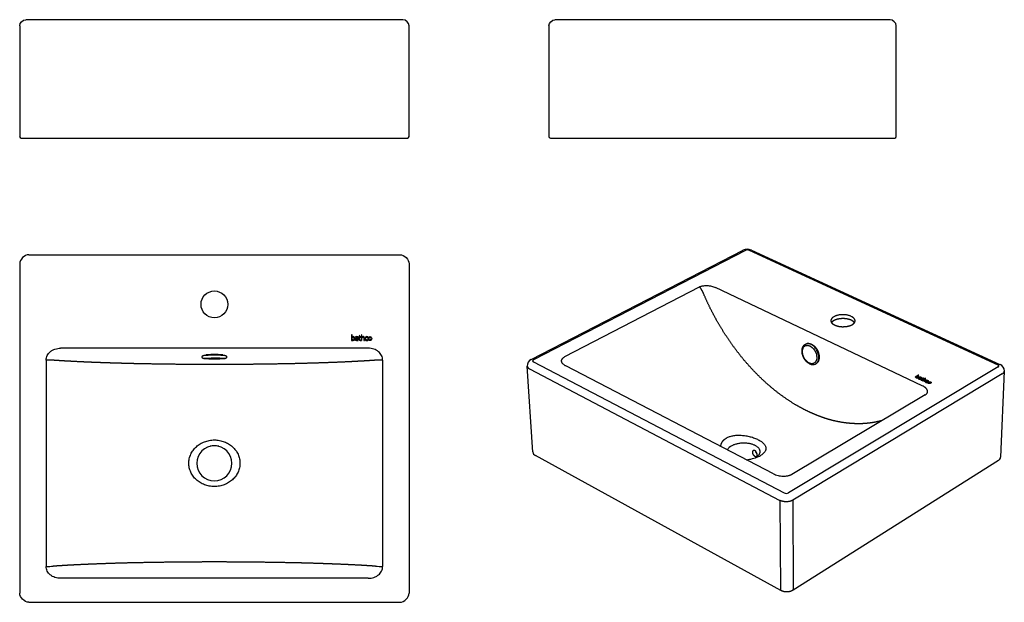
# Model space of a CAD drawing. Header units: millimetres. Extents: x 791 to 2081, y 129 to 891.
import ezdxf

# ---------------------------------------------------------------- set-up
doc = ezdxf.new("R2010")
doc.units = ezdxf.units.MM
doc.header["$MEASUREMENT"] = 0

msp = doc.modelspace()

# ---------------------------------------------------------------- linework, layer by layer
for p, q in [((1293.2, 891.2), (799.2, 891.2)), ((1931.2, 891.2), (1492.2, 891.2)), ((791.2, 883.2), (791.2, 738.2)), ((1301.2, 738.2), (1301.2, 883.2)), ((1484.2, 883.2), (1484.2, 738.2)), ((1939.2, 738.2), (1939.2, 883.2)), ((793.2, 736.2), (1299.2, 736.2)), ((1486.2, 736.2), (1937.2, 736.2)), ((803.2, 583.6), (1289.2, 583.6)), ((1461.2, 446.4), (1738.5, 589.4)), ((1741.6, 589.3), (1464.2, 446.1)), ((1746.5, 589.4), (2072.2, 439.5)), ((1749.5, 589.6), (2075, 439.9)), ((791.2, 571.6), (791.2, 140.6)), ((1301.2, 571.6), (1301.2, 140.6)), ((1680.9, 541.3), (1504.9, 449.7)), ((1973.2, 412.1), (1702.6, 540.7)), ((1225.7, 478.5), (1225.7, 471.2)), ((1226.5, 478.5), (1225.7, 478.5)), ((1226.5, 475.6), (1226.5, 478.5)), ((1236.7, 477.7), (1235.9, 477.4)), ((1235.9, 477.4), (1235.9, 476.3)), ((1236.7, 476.3), (1236.7, 477.7)), ((1238.7, 478.6), (1238.7, 471.2)), ((1239.4, 478.6), (1238.7, 478.6)), ((1239.4, 475.6), (1239.4, 478.6)), ((1225.7, 471.2), (1226.5, 471.2)), ((1226.5, 475.6), (1226.5, 475.6)), ((1226.5, 471.2), (1226.5, 471.8)), ((1231.2, 476), (1231.2, 475.2)), ((1233.7, 474.3), (1233.4, 474.3)), ((1233.6, 473.7), (1233.7, 473.7)), ((1233.7, 474.5), (1233.7, 474.3)), ((1233.7, 473.7), (1233.7, 473.4)), ((1233.7, 471.8), (1233.8, 471.8)), ((1233.8, 471.8), (1233.8, 471.2)), ((1233.8, 471.2), (1234.5, 471.2)), ((1234.5, 472.3), (1234.5, 474.4)), ((1234.5, 471.2), (1234.5, 472.3)), ((1235.9, 476.3), (1234.9, 476.3)), ((1234.9, 476.3), (1234.9, 475.7)), ((1234.9, 475.7), (1235.9, 475.7)), ((1235.9, 475.7), (1235.9, 472.6)), ((1237.8, 476.3), (1236.7, 476.3)), ((1236.7, 472.5), (1236.7, 475.7)), ((1236.7, 475.7), (1237.8, 475.7)), ((1237.8, 475.7), (1237.8, 476.3)), ((1237.9, 471.3), (1237.9, 472)), ((1238.7, 471.2), (1239.4, 471.2)), ((1239.4, 475.6), (1239.4, 475.6)), ((1239.4, 471.2), (1239.4, 473.9)), ((1241.9, 474.2), (1241.9, 471.2)), ((1241.9, 471.2), (1242.6, 471.2)), ((1242.6, 471.2), (1242.6, 474.2)), ((1247, 475.4), (1247.1, 476.2)), ((1247.1, 471.3), (1247, 472.1)), ((1820.4, 466.6), (1820.3, 466.5)), ((1247.7, 461.2), (844.7, 461.2)), ((825.9, 445.6), (825.9, 175.6)), ((1266.5, 445.6), (1266.5, 175.6)), ((1464, 443.4), (1792.3, 271.8)), ((1463.3, 325.3), (1456, 437.7)), ((1458.9, 434.2), (1786.8, 262)), ((1778.3, 296.9), (1506.3, 438)), ((2072.7, 436.8), (1797.9, 272)), ((2078.1, 427.8), (1803.7, 262.3)), ((1968.3, 425.9), (1963.8, 423.3)), ((1967.1, 424.6), (1968.9, 425.7)), ((1968.9, 425.7), (1968.3, 425.9)), ((2080.7, 431.2), (2075.9, 318.7)), ((1963.8, 423.3), (1964.4, 423)), ((1964.4, 423), (1964.8, 423.3)), ((1967.1, 424.6), (1967.1, 424.6)), ((1967.1, 424.6), (1967.1, 424.6)), ((1969.9, 420.8), (1969.5, 420.6)), ((1969.5, 420.6), (1970.1, 420.3)), ((1969.9, 420.8), (1969.9, 420.8)), ((1970.1, 420.3), (1970.7, 420.8)), ((1970.7, 423.2), (1970.2, 422.9)), ((1970.7, 420.8), (1972, 421.5)), ((1971, 421.5), (1970.9, 421.4)), ((1971, 421.5), (1971, 421.5)), ((1971.4, 421.8), (1971.2, 421.8)), ((1971.5, 421.8), (1971.4, 421.8)), ((1973.8, 421.5), (1971.9, 420.4)), ((1972.4, 420.1), (1974.3, 421.2)), ((1972.5, 419.2), (1972.9, 419.5)), ((1977.5, 421.6), (1973, 419)), ((1973, 419), (1973.6, 418.7)), ((1973.5, 422.1), (1973.1, 421.8)), ((1973.1, 421.8), (1973.8, 421.5)), ((1974.2, 421.7), (1973.5, 422.1)), ((1973.6, 418.7), (1975.2, 419.7)), ((1974.9, 422.1), (1974.2, 421.7)), ((1974.3, 421.2), (1975.1, 420.9)), ((1974.7, 421.5), (1975.6, 422)), ((1975.5, 421.1), (1974.7, 421.5)), ((1975.6, 422), (1974.9, 422.1)), ((1975.1, 420.9), (1975.5, 421.1)), ((1977.1, 419), (1975.3, 417.9)), ((1975.3, 417.9), (1975.8, 417.6)), ((1975.8, 417.6), (1977.7, 418.7)), ((1976.3, 420.3), (1978.1, 421.4)), ((1976.3, 420.3), (1976.3, 420.3)), ((1978.1, 421.4), (1977.5, 421.6)), ((1979.1, 416.2), (1979.5, 416.5)), ((1981.5, 417.7), (1982, 417.9)), ((1977.1, 400), (1802.4, 296.1)), ((1051.9, 332.9), (1051.9, 332.9)), ((1788.2, 144), (1466.6, 320.8)), ((2072.9, 314.2), (1804, 144.4)), ((1786.8, 262), (1787.8, 144.8)), ((1803.7, 262.3), (1804.3, 145.2)), ((1247.7, 160), (844.7, 160)), ((803.2, 128.6), (1289.2, 128.6))]:
    msp.add_line(p, q)
msp.add_circle((1046.2, 518.6), 17.5)
for centre, radius, start, end in [((793.4, 738.4), 2.25, 186.0796, 263.9645), ((1299, 738.4), 2.25, 276.0355, 353.9204), ((1486.4, 738.4), 2.25, 186.0796, 263.9645), ((1936.9, 738.4), 2.25, 276.0355, 353.9204), ((1744.2, 577.5), 13.2, 66.594, 115.7858), ((1744.2, 583.5), 6.33, 68.2219, 113.9384), ((1857.7, 497.1), 4.11, 180.5182, 181.9502), ((827.5, 305.7), 139.9, 86.842, 90.6799), ((1264.9, 305.7), 139.9, 89.3201, 93.158), ((1465, 438.2), 9.05, 114.6625, 182.4711), ((1829.9, 448.4), 8.69, 241.4101, 294.4034), ((2071.6, 431.5), 9.14, 358.8513, 67.6668), ((2076.1, 431.9), 4.6, 295.7138, 352.1611), ((1046.2, 310.6), 23, 0, 180), ((1046.2, 310.6), 23, 75.5606, 104.3718), ((1469, 326.1), 5.81, 187.2227, 245.2209), ((1729.4, 322.4), 12.6, 117.1682, 153.3592), ((1761.1, 327.8), 6.53, 189.2036, 229.4795), ((1046.2, 310.6), 23, 180, 360), ((1738.5, 365.2), 50.1, 274.9811, 293.4042), ((1741.3, 357.2), 41.6, 290.6583, 291.8356), ((1754.7, 320.7), 2.36, 321.6615, 6.9133), ((1745.1, 348.8), 32.4, 294.2288, 300.086), ((2070.2, 319.2), 5.72, 298.694, 354.5565), ((1795, 277.6), 6.4, 245.1113, 297.366), ((827.5, 315.5), 139.9, 269.3201, 273.158), ((1264.9, 315.5), 139.9, 266.842, 270.6799), ((1788.7, 144.8), 0.952, 174.4755, 234.8689), ((1803.4, 145.1), 0.983, 307.3213, 5.3061)]:
    msp.add_arc(centre, radius, start, end)
for points in [[(791.2, 883.2), (791.2, 887), (795.4, 891.2), (799.2, 891.2)], [(1301.2, 883.2), (1301.2, 887), (1297, 891.2), (1293.2, 891.2)], [(1484.2, 883.2), (1484.2, 887), (1488.4, 891.2), (1492.2, 891.2)], [(1939.2, 883.2), (1939.2, 887), (1934.9, 891.2), (1931.2, 891.2)], [(803.2, 583.6), (797.5, 583.6), (791.2, 577.3), (791.2, 571.6)], [(1289.2, 583.6), (1294.9, 583.6), (1301.2, 577.3), (1301.2, 571.6)], [(803.2, 128.6), (797.5, 128.6), (791.2, 135), (791.2, 140.6)], [(1289.2, 128.6), (1294.9, 128.6), (1301.2, 135), (1301.2, 140.6)]]:
    msp.add_open_spline(points, degree=3)
for points, knots in [([(1680.9, 541.3), (1681.3, 541.5), (1682, 541.8), (1683.1, 542.2), (1684.3, 542.5), (1686.1, 542.9), (1688.4, 543.2), (1691.4, 543.3), (1694.3, 543.1), (1697.2, 542.5), (1700, 541.8), (1701.8, 541.1), (1702.6, 540.7)], [0, 0, 0, 0, 1.113567, 2.293608, 3.531099, 4.960195, 7.776646, 10.639226, 13.757208, 16.614109, 19.576374, 22.318712, 22.318712, 22.318712, 22.318712]), ([(1227.9, 475.7), (1228.9, 475.7), (1229.2, 474.7), (1229.2, 473.7), (1229.2, 472.7), (1228.8, 471.8), (1227.8, 471.8), (1226.7, 471.8), (1226.4, 472.9), (1226.4, 473.9), (1226.4, 474.4), (1226.6, 475.7), (1227.9, 475.7)], [-106.791, -106.791, -106.791, -106.791, -105.791, -105.791, -105.791, -104.791, -104.791, -104.791, -103.791, -103.791, -103.791, -102.791, -102.791, -102.791, -102.791]), ([(1226.5, 471.8), (1226.8, 471.2), (1227.3, 471.1), (1227.9, 471.1), (1229.3, 471.1), (1230, 472.2), (1230, 473.7), (1230, 475.3), (1229.5, 476.4), (1227.9, 476.4), (1227, 476.4), (1226.6, 475.8), (1226.5, 475.6)], [-164.957281, -164.957281, -164.957281, -164.957281, -163.957281, -163.957281, -163.957281, -162.957281, -162.957281, -162.957281, -161.957281, -161.957281, -161.957281, -160.957281, -160.957281, -160.957281, -160.957281]), ([(1233.4, 474.3), (1232.7, 474.3), (1230.6, 474.3), (1230.6, 472.6), (1230.6, 472.2), (1230.7, 471.1), (1232.3, 471.1), (1232.9, 471.1), (1233.4, 471.3), (1233.7, 471.8)], [-3.584132, -3.584132, -3.584132, -3.584132, -2.584132, -2.584132, -2.584132, -1.584132, -1.584132, -1.584132, -0.584132, -0.584132, -0.584132, -0.584132]), ([(1234.5, 474.4), (1234.5, 475.8), (1234, 476.4), (1232.7, 476.4), (1232.2, 476.4), (1231.6, 476.2), (1231.2, 476)], [-25.591132, -25.591132, -25.591132, -25.591132, -24.591132, -24.591132, -24.591132, -23.591132, -23.591132, -23.591132, -23.591132]), ([(1231.2, 475.2), (1231.7, 475.5), (1232, 475.7), (1232.7, 475.7), (1233.5, 475.7), (1233.7, 475.2), (1233.7, 474.5)], [-12.228132, -12.228132, -12.228132, -12.228132, -11.228132, -11.228132, -11.228132, -10.228132, -10.228132, -10.228132, -10.228132]), ([(1233.7, 473.4), (1233.7, 472.9), (1233.6, 471.8), (1232.4, 471.8), (1231.9, 471.8), (1231.4, 472), (1231.4, 472.6), (1231.4, 473.6), (1232.6, 473.7), (1233.6, 473.7)], [3.275323, 3.275323, 3.275323, 3.275323, 4.275323, 4.275323, 4.275323, 5.275323, 5.275323, 5.275323, 6.275323, 6.275323, 6.275323, 6.275323]), ([(1235.9, 472.6), (1235.9, 471.8), (1236, 471.1), (1237.1, 471.1), (1237.4, 471.1), (1237.7, 471.2), (1237.9, 471.3)], [-86.245046, -86.245046, -86.245046, -86.245046, -85.245046, -85.245046, -85.245046, -84.245046, -84.245046, -84.245046, -84.245046]), ([(1237.9, 472), (1237.7, 471.9), (1237.5, 471.8), (1237.3, 471.8), (1236.8, 471.8), (1236.7, 472.1), (1236.7, 472.5)], [-74.169, -74.169, -74.169, -74.169, -73.169, -73.169, -73.169, -72.169, -72.169, -72.169, -72.169]), ([(1242.6, 474.2), (1242.6, 475.6), (1242.2, 476.4), (1240.9, 476.4), (1240.2, 476.4), (1239.8, 476.1), (1239.4, 475.6)], [-162.446, -162.446, -162.446, -162.446, -161.446, -161.446, -161.446, -160.446, -160.446, -160.446, -160.446]), ([(1239.4, 473.9), (1239.4, 474.6), (1239.7, 475.7), (1240.8, 475.7), (1241.7, 475.7), (1241.9, 475.1), (1241.9, 474.2)], [-262.975016, -262.975016, -262.975016, -262.975016, -261.975016, -261.975016, -261.975016, -260.975016, -260.975016, -260.975016, -260.975016]), ([(1247.1, 476.2), (1246.9, 476.2), (1246.5, 476.4), (1245.9, 476.4), (1244.2, 476.4), (1243.3, 475.3), (1243.3, 473.7), (1243.3, 472.3), (1244.2, 471.1), (1245.8, 471.1), (1246.3, 471.1), (1246.7, 471.2), (1247.1, 471.3)], [-29.981895, -29.981895, -29.981895, -29.981895, -28.981895, -28.981895, -28.981895, -27.981895, -27.981895, -27.981895, -26.981895, -26.981895, -26.981895, -25.981895, -25.981895, -25.981895, -25.981895]), ([(1247, 472.1), (1246.7, 471.9), (1246.3, 471.8), (1245.9, 471.8), (1244.7, 471.8), (1244.2, 472.8), (1244.2, 473.7), (1244.2, 474.8), (1244.7, 475.7), (1246, 475.7), (1246.3, 475.7), (1246.7, 475.5), (1247, 475.4)], [-15.203252, -15.203252, -15.203252, -15.203252, -14.203252, -14.203252, -14.203252, -13.203252, -13.203252, -13.203252, -12.203252, -12.203252, -12.203252, -11.203252, -11.203252, -11.203252, -11.203252]), ([(1249.9, 476.4), (1248.3, 476.4), (1247.5, 475.2), (1247.5, 473.7), (1247.5, 472.2), (1248.3, 471.1), (1249.8, 471.1), (1251.4, 471.1), (1252.2, 472.2), (1252.2, 473.7), (1252.2, 475.2), (1251.4, 476.4), (1249.9, 476.4)], [-5, -5, -5, -5, -4, -4, -4, -3, -3, -3, -2, -2, -2, -1, -1, -1, -1]), ([(1249.9, 471.8), (1248.8, 471.8), (1248.3, 472.6), (1248.3, 473.7), (1248.3, 474.9), (1248.9, 475.7), (1249.9, 475.7), (1250.9, 475.7), (1251.4, 474.8), (1251.4, 473.8), (1251.4, 472.7), (1250.9, 471.8), (1249.9, 471.8)], [-1, -1, -1, -1, 0, 0, 0, 1, 1, 1, 2, 2, 2, 3, 3, 3, 3]), ([(1825.3, 441.8), (1825.7, 441.6), (1826.4, 441.3), (1827.4, 441), (1828.4, 440.9), (1829.4, 440.9), (1830.4, 441.1), (1831.3, 441.4), (1832.1, 441.9), (1832.9, 442.5), (1833.5, 443.2), (1834.1, 444.1), (1834.5, 445.1), (1835, 446.6), (1835.2, 448.7), (1835, 451.4), (1834.3, 454.1), (1833.2, 456.8), (1831.8, 459.2), (1830.1, 461.3), (1828.4, 462.8), (1826.9, 463.8), (1825.9, 464.3), (1824.8, 464.7), (1823.7, 464.9), (1822.7, 465), (1821.6, 464.9), (1820.5, 464.6), (1819.3, 464), (1818.2, 463), (1817.4, 461.7), (1816.8, 460.2), (1816.4, 458.4), (1816.4, 456.5), (1816.5, 454.5), (1817, 452.5), (1817.9, 449.9), (1819.2, 447.5), (1820.8, 445.3), (1822.3, 443.8), (1823.8, 442.6), (1824.8, 442), (1825.3, 441.8)], [0, 0, 0, 0, 1.1644, 2.27208, 3.327597, 4.197677, 5.22869, 6.239085, 7.078812, 8.1009, 9.155527, 10.069583, 11.190406, 12.341764, 14.819593, 17.512197, 20.424361, 23.24862, 26.06884, 28.807923, 31.515686, 32.779515, 33.985079, 35.13161, 36.222005, 37.261931, 38.137607, 39.496404, 40.840946, 42.217101, 43.851126, 45.352323, 47.142829, 49.060395, 51.09101, 53.233249, 55.262711, 59.35247, 61.35393, 63.491968, 65.455646, 67.098253, 67.098253, 67.098253, 67.098253]), ([(1833.5, 440.5), (1833.8, 440.6), (1834.4, 441), (1835.4, 441.8), (1836.2, 442.9), (1836.8, 444.2), (1837.3, 445.6), (1837.7, 447.5), (1837.8, 449.9), (1837.4, 452.6), (1836.7, 455.3), (1835.6, 457.9), (1834.2, 460.3), (1832.5, 462.5), (1830.6, 464.4), (1828.6, 465.8), (1826.8, 466.7), (1825.3, 467.1), (1824.3, 467.3), (1823.3, 467.3), (1822.1, 467.2), (1821.1, 467), (1820.6, 466.7)], [0, 0, 0, 0, 1.001051, 1.976301, 4.013983, 5.083265, 6.156702, 8.442757, 10.909898, 13.532742, 16.35143, 19.288112, 21.929736, 24.802187, 27.485287, 29.944707, 32.222102, 33.499734, 34.517263, 35.458597, 36.372727, 38.294047, 38.294047, 38.294047, 38.294047]), ([(825.9, 445.6), (825.9, 446.7), (826.1, 448.8), (827.2, 451.8), (829, 454.5), (831.3, 456.8), (834.2, 458.7), (837.5, 460.1), (841, 461), (843.5, 461.2), (844.7, 461.2)], [0, 0, 0, 0, 3.055417, 6.280537, 9.505652, 12.730744, 16.295144, 19.690617, 23.424323, 27.158728, 27.158728, 27.158728, 27.158728]), ([(1057.2, 452.2), (1057.2, 452.2), (1057.2, 452.2), (1057.2, 452.3), (1057.1, 452.3), (1056.9, 452.4), (1056.6, 452.4), (1056.3, 452.4), (1055.9, 452.5), (1055.3, 452.5), (1054.1, 452.6), (1052.5, 452.7), (1049.8, 452.8), (1046.2, 452.8), (1042.6, 452.8), (1039.9, 452.7), (1038.2, 452.6), (1037, 452.5), (1036.3, 452.5), (1035.9, 452.4), (1035.6, 452.4), (1035.4, 452.3), (1035.3, 452.3), (1035.2, 452.3), (1035.2, 452.2), (1035.2, 452.2), (1035.2, 452.2)], [0, 0, 0, 0, 0.037731, 0.068622, 0.17311, 0.36539, 0.649563, 0.949637, 1.333581, 1.782039, 3.010454, 4.692446, 6.639373, 11.10307, 15.566751, 17.513707, 19.195711, 20.542089, 21.072773, 21.488697, 21.791258, 21.928627, 22.033018, 22.137513, 22.168404, 22.206132, 22.206132, 22.206132, 22.206132]), ([(1266.5, 445.6), (1266.5, 446.7), (1266.3, 448.8), (1265.2, 451.8), (1263.4, 454.5), (1261.1, 456.8), (1258.2, 458.7), (1255, 460.1), (1251.4, 461), (1248.9, 461.2), (1247.7, 461.2)], [0, 0, 0, 0, 3.055417, 6.280537, 9.505653, 12.730745, 16.295147, 19.690622, 23.424328, 27.158734, 27.158734, 27.158734, 27.158734]), ([(1046.2, 447), (1048, 447), (1050.5, 447), (1053.8, 447.1), (1056, 447.2), (1057.5, 447.3), (1058.6, 447.4), (1059.1, 447.4), (1059.6, 447.5), (1059.9, 447.6), (1060.1, 447.6), (1060.2, 447.7), (1060.1, 447.8), (1059.9, 447.9), (1059.6, 448), (1059.1, 448), (1058.6, 448.1), (1057.8, 448.1), (1057, 448.2), (1056.1, 448.2), (1055, 448.3), (1053.5, 448.4), (1050.5, 448.4), (1046.2, 448.5), (1041.9, 448.4), (1038.6, 448.3), (1036.4, 448.3), (1034.9, 448.2), (1033.9, 448.1), (1033.3, 448), (1032.8, 447.9), (1032.5, 447.9), (1032.3, 447.8), (1032.2, 447.7), (1032.3, 447.6), (1032.5, 447.6), (1032.8, 447.5), (1033.3, 447.4), (1033.9, 447.4), (1034.6, 447.3), (1035.4, 447.3), (1036.7, 447.2), (1038.6, 447.1), (1041.9, 447), (1044.5, 447), (1046.2, 447)], [0, 0, 0, 0, 5.234635, 7.723519, 9.903246, 11.684107, 12.403554, 12.998848, 13.444496, 13.769458, 13.974293, 14.073661, 14.173029, 14.377864, 14.702826, 15.148474, 15.743768, 16.463215, 17.299219, 18.244076, 19.289339, 20.423805, 22.912697, 28.147323, 33.381949, 35.870874, 38.05062, 39.831446, 40.55087, 41.146149, 41.591797, 41.916769, 42.121616, 42.22099, 42.320358, 42.525196, 42.850165, 43.295819, 43.891114, 44.610558, 45.446558, 46.391412, 48.571141, 51.060029, 56.294661, 56.294661, 56.294661, 56.294661]), ([(1506.3, 438), (1505.9, 438.2), (1505.1, 438.6), (1504.1, 439.4), (1503.2, 440.1), (1502.4, 440.8), (1501.8, 441.6), (1501.3, 442.3), (1501, 443.2), (1500.8, 444), (1500.8, 444.8), (1500.9, 445.6), (1501.2, 446.4), (1501.7, 447.2), (1502.3, 447.9), (1503.1, 448.6), (1503.9, 449.2), (1504.6, 449.6), (1504.9, 449.7)], [0, 0, 0, 0, 1.421392, 2.54529, 3.819035, 4.818609, 5.764338, 6.660317, 7.515067, 8.424572, 9.243157, 9.992833, 10.862991, 11.697795, 12.700303, 13.679342, 14.735585, 15.867737, 15.867737, 15.867737, 15.867737]), ([(1977.1, 400), (1977.4, 400.2), (1977.9, 400.6), (1978.7, 401.2), (1979.3, 401.9), (1979.8, 402.7), (1980.1, 403.5), (1980.2, 404.3), (1980.2, 405.1), (1980, 406), (1979.6, 406.8), (1979.1, 407.7), (1978.5, 408.5), (1977.7, 409.2), (1976.8, 410), (1975.3, 411), (1974.1, 411.7), (1973.2, 412.1)], [0, 0, 0, 0, 1.062224, 2.046967, 2.958582, 3.898724, 4.696049, 5.551939, 6.31675, 7.182722, 8.176723, 9.130771, 10.14084, 11.209821, 12.33717, 13.765326, 16.583169, 16.583169, 16.583169, 16.583169]), ([(1012.7, 310.6), (1012.7, 312.6), (1013.1, 316.6), (1015.1, 322.4), (1017.7, 326.8), (1020.3, 330), (1023.3, 333), (1027.5, 336.1), (1033.3, 338.9), (1039.6, 340.7), (1046.2, 341.3), (1052.8, 340.7), (1059.1, 338.9), (1064.9, 336.1), (1069.1, 333), (1072.1, 330), (1074.7, 326.8), (1077.4, 322.4), (1079.3, 316.6), (1079.7, 312.6), (1079.7, 310.6)], [0, 0, 0, 0, 5.914571, 12.071283, 18.103491, 21.307936, 24.464094, 30.676017, 37.108743, 43.551207, 50.268757, 56.986289, 63.428765, 69.861515, 76.073416, 79.229537, 82.434007, 88.466225, 94.622938, 100.537506, 100.537506, 100.537506, 100.537506]), ([(1716.9, 343.6), (1717.5, 344), (1718.8, 344.6), (1720.8, 345.5), (1723, 346.1), (1726.3, 346.9), (1730.7, 347.4), (1736.3, 347.3), (1742.1, 346.7), (1747.9, 345.5), (1752.6, 344), (1756.2, 342.6), (1758.5, 341.4), (1760.7, 340.2), (1762.6, 339), (1764.2, 337.8), (1765.5, 336.5), (1766.7, 335.1), (1767.6, 333.8), (1768.2, 332.4), (1768.5, 331), (1768.6, 329.6), (1768.3, 328.2), (1767.8, 326.9), (1767, 325.6), (1765.9, 324.3), (1764.6, 323), (1763, 321.8), (1761.9, 321.1), (1761.3, 320.7)], [0, 0, 0, 0, 2.124038, 4.342615, 6.651018, 9.03681, 14.323178, 19.804937, 25.839856, 31.837601, 37.766193, 40.561926, 43.221523, 45.730128, 47.901705, 49.929829, 51.812336, 53.555671, 55.170761, 56.669002, 58.086393, 59.481854, 60.874708, 62.26459, 63.802949, 65.38597, 67.262226, 69.312359, 71.326308, 71.326308, 71.326308, 71.326308]), ([(1752, 327.2), (1751.8, 327.1), (1751.5, 326.9), (1751.1, 326.4), (1750.9, 325.8), (1750.7, 325.2), (1750.7, 324.6), (1750.8, 323.9), (1751.1, 323.2), (1751.4, 322.5), (1751.9, 321.8), (1752.6, 321), (1753.3, 320.4), (1754, 319.8), (1754.7, 319.5), (1755.2, 319.3), (1755.5, 319.2), (1755.8, 319.1), (1756.1, 319.1), (1756.4, 319.2), (1756.5, 319.2), (1756.6, 319.3)], [0, 0, 0, 0, 0.581183, 1.182008, 1.781618, 2.401978, 3.035883, 3.722488, 4.448394, 5.210985, 6.138785, 7.113267, 8.105178, 9.069093, 9.935975, 10.327617, 10.667078, 10.973775, 11.250104, 11.498539, 11.747472, 11.747472, 11.747472, 11.747472]), ([(1079.7, 310.6), (1079.7, 308.6), (1079.3, 304.6), (1077.4, 298.9), (1074.7, 294.4), (1072.1, 291.2), (1069.1, 288.3), (1064.9, 285.1), (1059.1, 282.3), (1052.8, 280.5), (1046.2, 279.9), (1039.6, 280.5), (1033.3, 282.3), (1027.5, 285.1), (1023.3, 288.3), (1020.3, 291.2), (1017.7, 294.4), (1015.1, 298.9), (1013.1, 304.6), (1012.7, 308.6), (1012.7, 310.6)], [0, 0, 0, 0, 5.914571, 12.071283, 18.103491, 21.307936, 24.464094, 30.676017, 37.108743, 43.551207, 50.268757, 56.986289, 63.428765, 69.861515, 76.073416, 79.229537, 82.434007, 88.466225, 94.622938, 100.537506, 100.537506, 100.537506, 100.537506]), ([(1778.3, 296.9), (1779.2, 296.4), (1781.2, 295.6), (1784.3, 294.6), (1787.6, 294), (1790.9, 293.7), (1794.1, 293.8), (1796.7, 294.1), (1798.7, 294.6), (1800.1, 295), (1801.3, 295.5), (1802, 295.9), (1802.4, 296.1)], [0, 0, 0, 0, 3.131436, 6.484268, 9.695057, 13.17826, 16.360439, 19.480466, 21.061385, 22.430706, 23.738115, 24.975519, 24.975519, 24.975519, 24.975519]), ([(844.7, 160), (843.5, 160), (841, 160.2), (837.5, 161.1), (834.2, 162.5), (831.3, 164.4), (829, 166.7), (827.2, 169.5), (826.1, 172.5), (825.9, 174.6), (825.9, 175.6)], [0, 0, 0, 0, 3.73441, 7.468045, 10.863595, 14.427971, 17.653085, 20.878211, 24.103352, 27.158731, 27.158731, 27.158731, 27.158731]), ([(1247.7, 160), (1248.9, 160), (1251.4, 160.2), (1255, 161.1), (1258.2, 162.5), (1261.1, 164.4), (1263.4, 166.7), (1265.2, 169.5), (1266.3, 172.5), (1266.5, 174.6), (1266.5, 175.6)], [0, 0, 0, 0, 3.734411, 7.468048, 10.863598, 14.427975, 17.653091, 20.878217, 24.103358, 27.158737, 27.158737, 27.158737, 27.158737])]:
    msp.add_open_spline(points, degree=3, knots=knots)
for points, weights, degree in [([(1686.9, 532.5), (1685.5, 535.8), (1683.5, 540.1), (1680.9, 541.3)], [4184.68047771, 4184.2726458, 4183.70412035, 4185.98959512], 3), ([(1456, 437.8), (1456.1, 435.6), (1458.9, 434.2)], [3432.05381413, 3479.59466903, 4008.43887075], 2), ([(1803.7, 262.3), (1795.5, 257.4), (1786.8, 262)], [3732.56881879, 2634.1106722, 3732.02019003], 2)]:
    msp.add_rational_spline(points, weights, degree=degree)
for points, weights, degree, knots in [([(1920.8, 366.6), (1916.7, 365.4), (1912.5, 364.5), (1908.3, 363.8), (1900.1, 362.5), (1891.7, 362), (1883.1, 362.5), (1871.4, 363.1), (1859.3, 365.3), (1847.2, 369.1), (1838.5, 371.9), (1829.7, 375.4), (1821, 379.8), (1812.3, 384.1), (1803.7, 389.1), (1795.3, 394.9), (1783.6, 402.9), (1772.3, 412.1), (1761.4, 422.6), (1753.6, 430.2), (1746, 438.4), (1738.7, 447.1), (1731.5, 455.8), (1724.6, 465), (1718.2, 474.6), (1711.7, 484.3), (1705.7, 494.3), (1700.2, 504.7), (1695.3, 513.8), (1690.9, 523.1), (1686.9, 532.5)], [1.00166621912, 0.999985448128, 0.999430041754, 1, 1.00245606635, 1.00486967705, 1.00721229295, 1.01043009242, 1.01351394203, 1.01639666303, 1.01848259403, 1.02046321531, 1.02231610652, 1.02416899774, 1.0258941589, 1.02747124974, 1.02965076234, 1.03154747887, 1.03311774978, 1.03426093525, 1.03523110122, 1.03601598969, 1.03680057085, 1.03740001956, 1.03780543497, 1.03821097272, 1.03842236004, 1.03843562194, 1.03777852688, 1.03777852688, 1.03843562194], 3, [-6.347102, -6.347102, -6.347102, -6.347102, 6.513398, 6.513398, 6.513398, 44.9309, 44.9309, 44.9309, 97.70089, 97.70089, 97.70089, 135.885146, 135.885146, 135.885146, 174.069402, 174.069402, 174.069402, 226.839391, 226.839391, 226.839391, 265.256893, 265.256893, 265.256893, 303.659353, 303.659353, 303.659353, 342.073402, 342.073402, 342.073402, 372.957683, 372.957683, 372.957683, 372.957683]), ([(1885.3, 496.9), (1885.3, 500.5), (1880.1, 502.9), (1868.4, 508.4), (1857.7, 502.5), (1853.6, 500.2), (1853.6, 497.1)], [3507.14896257, 3470.39342082, 4116.80369834, 2918.05789146, 4116.00361474, 3542.24132989, 3506.5703624], 2, [13.57138, 13.57138, 13.57138, 29.059548, 29.059548, 58.119097, 58.119097, 71.862844, 71.862844, 71.862844]), ([(1853.6, 497.1), (1853.6, 497), (1853.6, 496.9), (1853.6, 496.8), (1853.6, 496.3), (1853.8, 495.8), (1854.2, 494.9), (1854.6, 494.4), (1855, 494), (1855.8, 493.1), (1857, 492.3), (1858.5, 491.6), (1860, 490.9), (1861.7, 490.3), (1863.7, 489.9), (1865.7, 489.5), (1868, 489.3), (1870.2, 489.4), (1872.4, 489.4), (1874.6, 489.7), (1876.6, 490.2), (1878.4, 490.6), (1880.1, 491.3), (1881.4, 492)], [1, 0.999342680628, 0.999342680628, 1, 0.999741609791, 0.999484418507, 0.998983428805, 0.998740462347, 0.998508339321, 0.998076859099, 0.997690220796, 0.997368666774, 0.997045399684, 0.996790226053, 0.99661925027, 0.996433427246, 0.996347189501, 0.996367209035, 0.99638721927, 0.996513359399, 0.996736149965, 0.996940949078, 0.997227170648, 0.997577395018], 3, [0, 0, 0, 0, 0.302477, 0.302477, 0.302477, 3.899492, 3.899492, 7.518343, 7.518343, 7.518343, 14.273941, 14.273941, 14.273941, 21.074776, 21.074776, 21.074776, 28.473058, 28.473058, 28.473058, 35.868152, 35.868152, 35.868152, 42.65986, 42.65986, 42.65986, 42.65986]), ([(1884.5, 494.6), (1884.3, 494.9), (1884, 495.1), (1883.8, 495.4), (1882.9, 496.3), (1881.7, 497.1), (1880.3, 497.8), (1878.8, 498.5), (1877, 499), (1875.1, 499.4), (1873.1, 499.8), (1870.8, 500), (1868.6, 499.9), (1866.4, 499.9), (1864.2, 499.6), (1862.3, 499.1), (1860.5, 498.7), (1858.8, 498.1), (1857.5, 497.3), (1856.1, 496.6), (1855.1, 495.8), (1854.5, 494.9), (1854.4, 494.8), (1854.4, 494.8), (1854.4, 494.7)], [1, 0.997668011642, 0.997668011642, 1, 1.0004300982, 1.00081564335, 1.00113622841, 1.001458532, 1.00171300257, 1.0018834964, 1.00206879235, 1.00215477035, 1.00213481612, 1.00211487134, 1.00198912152, 1.00176694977, 1.00156270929, 1.00127724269, 1.00092824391, 1.00058095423, 1.00017495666, 0.999728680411, 0.999645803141, 0.999645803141, 0.999728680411], 3, [0, 0, 0, 0, 1.094964, 1.094964, 1.094964, 7.852092, 7.852092, 7.852092, 14.654139, 14.654139, 14.654139, 22.053351, 22.053351, 22.053351, 29.449606, 29.449606, 29.449606, 36.24242, 36.24242, 36.24242, 42.982718, 42.982718, 42.982718, 43.164756, 43.164756, 43.164756, 43.164756]), ([(1881.4, 492), (1882.7, 492.7), (1883.8, 493.6), (1884.4, 494.5), (1884.7, 494.9), (1884.9, 495.3), (1885.2, 496.1), (1885.3, 496.5), (1885.3, 496.9)], [4095.49639067, 4096.92635834, 4098.59821728, 4100.43631107, 4101.25867821, 4102.10795554, 4103.90730416, 4104.86361415, 4105.81566967], 3, [0, 0, 0, 0, 6.738716, 6.738716, 6.738716, 9.749638, 9.749638, 12.977641, 12.977641, 12.977641, 12.977641]), ([(1825.8, 440.8), (1824.5, 441.3), (1823.4, 442.2), (1822.3, 443.1), (1822.1, 443.3), (1822, 443.4), (1821.8, 443.6), (1820.5, 444.8), (1819.4, 446.3), (1818.5, 447.9), (1817.6, 449.6), (1816.8, 451.3), (1816.4, 453.1), (1816.1, 454.1), (1816, 455.1), (1815.9, 456.1), (1815.8, 456.8), (1815.8, 457.5), (1815.8, 458.1), (1815.9, 459.7), (1816.2, 461.3), (1816.8, 462.6), (1817.1, 463.4), (1817.5, 464), (1818.5, 465.2), (1819, 465.7), (1819.6, 466.1), (1819.9, 466.3), (1820.2, 466.5), (1820.6, 466.7)], [4084.86132951, 4085.73459384, 4086.48670302, 4087.06084201, 4086.57128009, 4086.57128009, 4087.06084201, 4087.68226356, 4088.04671228, 4088.11449204, 4088.18214109, 4087.95523407, 4087.45522767, 4087.16665827, 4086.78655848, 4086.32915233, 4081.20304605, 4081.20304605, 4086.32915233, 4085.39710257, 4084.26073441, 4083.03633812, 4082.3818021, 4081.69677242, 4080.29296218, 4079.57446668, 4078.85588874, 4071.61657892, 4071.61657892, 4078.85588874], 3, [0, 0, 0, 0, 5.199028, 5.199028, 5.199028, 5.854978, 5.854978, 5.854978, 12.063539, 12.063539, 12.063539, 18.260033, 18.260033, 18.260033, 21.821281, 21.821281, 21.821281, 23.787999, 23.787999, 23.787999, 29.82215, 29.82215, 29.82215, 33.02992, 33.02992, 36.273812, 36.273812, 36.273812, 37.333272, 37.333272, 37.333272, 37.333272]), ([(1820.8, 466.8), (1821.8, 467.2), (1822.8, 467.4), (1823.9, 467.4), (1825.3, 467.4), (1826.8, 467.1), (1828.2, 466.4), (1829.5, 465.8), (1830.8, 464.9), (1831.9, 463.8), (1832, 463.7), (1832.1, 463.6), (1832.2, 463.6), (1833.5, 462.3), (1834.6, 460.8), (1835.5, 459.2), (1836.5, 457.6), (1837.2, 455.8), (1837.6, 454), (1837.9, 453.1), (1838, 452.2), (1838.1, 451.2), (1838.2, 450.5), (1838.2, 449.7), (1838.2, 449), (1838.1, 447.3), (1837.8, 445.8), (1837.2, 444.4), (1836.9, 443.7), (1836.4, 443.1), (1835.5, 441.9), (1834.9, 441.4), (1834.3, 441), (1834.1, 440.8), (1833.9, 440.7), (1833.7, 440.6)], [4076.78934629, 4075.78481251, 4074.79437637, 4073.84599388, 4072.57925011, 4071.3757588, 4070.35602428, 4069.42725764, 4068.63586677, 4068.04973902, 4067.89116985, 4067.89116985, 4068.04973902, 4067.42863889, 4067.06447327, 4066.99680546, 4066.92926837, 4067.15609666, 4067.65595309, 4059.88814149, 4059.88814149, 4067.65595309, 4061.01153489, 4061.01153489, 4067.65595309, 4068.58690955, 4069.72194157, 4070.94484304, 4071.59859029, 4072.28279356, 4073.68510041, 4074.40277234, 4075.12085977, 4071.62135348, 4071.62135348, 4075.12085977], 3, [0.425983, 0.425983, 0.425983, 0.425983, 4.974273, 4.974273, 4.974273, 11.077413, 11.077413, 11.077413, 16.61492, 16.61492, 16.61492, 16.990446, 16.990446, 16.990446, 23.202584, 23.202584, 23.202584, 29.402363, 29.402363, 29.402363, 32.231938, 32.231938, 32.231938, 34.492274, 34.492274, 34.492274, 40.530449, 40.530449, 40.530449, 43.740254, 43.740254, 46.985503, 46.985503, 46.985503, 47.721636, 47.721636, 47.721636, 47.721636]), ([(1030.2, 449.7), (1030.2, 450), (1030.3, 450.2), (1030.5, 450.7), (1030.6, 451), (1030.8, 451.2), (1030.9, 451.2), (1031, 451.3), (1031.3, 451.5), (1031.7, 451.7), (1032.3, 451.9), (1032.7, 451.9), (1033, 452), (1033.8, 452.1), (1034.8, 452.2), (1036.2, 452.2), (1037.6, 452.3), (1039.2, 452.4), (1040.9, 452.4), (1042.7, 452.4), (1044.4, 452.5), (1046.2, 452.5), (1048, 452.5), (1049.7, 452.4), (1051.5, 452.4), (1053.2, 452.4), (1054.9, 452.3), (1056.2, 452.2), (1057.6, 452.2), (1058.6, 452.1), (1059.4, 452), (1059.6, 452), (1059.8, 451.9), (1060.3, 451.8), (1060.8, 451.7), (1061.2, 451.5), (1061.5, 451.3), (1061.6, 451.2), (1061.8, 451), (1062, 450.7), (1062.2, 450.2), (1062.2, 450), (1062.2, 449.7)], [1, 1, 1, 1, 1, 1, 1, 1, 1, 1, 1, 1, 1, 1, 1, 1, 1, 1, 1, 0.999963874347, 0.999963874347, 1, 0.999963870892, 0.999963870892, 1, 1, 1, 1, 1, 1, 1, 1, 1, 1, 1, 1, 1, 1, 1, 1, 1, 1, 1], 3, [0, 0, 0, 0, 0.825849, 0.825849, 1.790313, 1.790313, 1.790313, 2.024682, 2.276001, 2.774172, 3.350336, 4.131497, 4.131497, 4.131497, 9.875594, 9.875594, 9.875594, 15.595012, 15.595012, 15.595012, 20.871827, 20.871827, 20.871827, 26.148643, 26.148643, 26.148643, 31.868049, 31.868049, 31.868049, 37.612175, 37.612175, 37.612175, 38.021232, 38.393332, 38.969466, 39.46766, 39.953328, 39.953328, 39.953328, 40.917873, 40.917873, 41.743687, 41.743687, 41.743687, 41.743687]), ([(1056.8, 452.4), (1056.8, 452.4), (1056.7, 452.4), (1056.5, 452.4), (1056.4, 452.4), (1056.3, 452.4), (1055.8, 452.5), (1055, 452.6), (1053.9, 452.6), (1052.9, 452.7), (1051.6, 452.7), (1050.2, 452.8), (1048.9, 452.8), (1047.5, 452.8), (1046.2, 452.8), (1044.9, 452.8), (1043.5, 452.8), (1042.2, 452.8), (1040.8, 452.7), (1039.5, 452.7), (1038.5, 452.6), (1037.4, 452.6), (1036.6, 452.5), (1036.1, 452.4), (1036, 452.4), (1035.9, 452.4), (1035.7, 452.4), (1035.7, 452.4), (1035.7, 452.4)], [1, 1, 1, 1, 1, 1, 1, 1, 1, 1, 1, 1, 0.999965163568, 0.999965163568, 1, 0.99996516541, 0.99996516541, 1, 1, 1, 1, 1, 1, 1, 1, 1, 1, 1, 1], 3, [2.185179, 2.185179, 2.185179, 2.185179, 3.525251, 3.525251, 4.560736, 4.560736, 4.560736, 9.048757, 9.048757, 9.048757, 13.547568, 13.547568, 13.547568, 17.576288, 17.576288, 17.576288, 21.60499, 21.60499, 21.60499, 26.103823, 26.103823, 26.103823, 30.591811, 30.591811, 30.591811, 31.627269, 31.627269, 32.883554, 32.883554, 32.883554, 32.883554]), ([(1257.2, 445.4), (1250.6, 445), (1243.4, 444.5), (1235.6, 444.1), (1226.7, 443.6), (1217, 443.1), (1206.6, 442.7), (1196.3, 442.3), (1185.3, 441.9), (1173.8, 441.6), (1162.4, 441.2), (1150.4, 440.9), (1138, 440.7), (1121, 440.4), (1103.4, 440.1), (1085.5, 440), (1072.4, 439.9), (1059.3, 439.9), (1046.2, 439.9), (1033.1, 439.9), (1020, 439.9), (1007, 440), (989, 440.1), (971.4, 440.4), (954.4, 440.7), (942, 440.9), (930, 441.2), (918.6, 441.6), (907.1, 441.9), (896.1, 442.3), (885.8, 442.7), (875.4, 443.1), (865.7, 443.6), (856.8, 444.1), (849, 444.5), (841.8, 445), (835.2, 445.4)], [1, 1, 1, 1, 1, 1, 1, 1, 1, 1, 1, 1, 1, 1, 1, 1, 0.999994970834, 0.999994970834, 1, 0.999994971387, 0.999994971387, 1, 1, 1, 1, 1, 1, 1, 1, 1, 1, 1, 1, 1, 1, 1, 1], 3, [9.158137, 9.158137, 9.158137, 9.158137, 42.751057, 42.751057, 42.751057, 81.165107, 81.165107, 81.165107, 119.567567, 119.567567, 119.567567, 157.985069, 157.985069, 157.985069, 210.755058, 210.755058, 210.755058, 250.0042, 250.0042, 250.0042, 289.253275, 289.253275, 289.253275, 342.023264, 342.023264, 342.023264, 380.440766, 380.440766, 380.440766, 418.843226, 418.843226, 418.843226, 457.257275, 457.257275, 457.257275, 490.850207, 490.850207, 490.850207, 490.850207]), ([(1046.2, 447), (1044.4, 447), (1042.7, 447), (1040.9, 447), (1039.2, 447.1), (1037.6, 447.1), (1036.2, 447.2), (1034.8, 447.3), (1033.8, 447.4), (1033, 447.5), (1032.8, 447.5), (1032.6, 447.5), (1032.1, 447.6), (1031.7, 447.7), (1031.2, 447.9), (1030.9, 448.2), (1030.8, 448.3), (1030.6, 448.5), (1030.5, 448.7), (1030.3, 449.2), (1030.2, 449.5), (1030.2, 449.7)], [1, 0.999963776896, 0.999963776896, 1, 1, 1, 1, 1, 1, 1, 1, 1, 1, 1, 1, 1, 1, 1, 1, 1, 1, 1], 3, [0, 0, 0, 0, 5.276824, 5.276824, 5.276824, 10.99612, 10.99612, 10.99612, 16.740319, 16.740319, 16.740319, 17.149404, 17.521487, 18.097637, 18.595816, 19.081488, 19.081488, 19.081488, 20.046077, 20.046077, 20.871838, 20.871838, 20.871838, 20.871838]), ([(1062.2, 449.7), (1062.2, 449.5), (1062.2, 449.2), (1062, 448.7), (1061.8, 448.5), (1061.6, 448.3), (1061.5, 448.2), (1061.4, 448.1), (1061.2, 447.9), (1060.8, 447.7), (1060.2, 447.6), (1059.7, 447.5), (1059.4, 447.5), (1058.6, 447.4), (1057.6, 447.3), (1056.2, 447.2), (1054.9, 447.1), (1053.2, 447.1), (1051.5, 447), (1049.7, 447), (1048, 447), (1046.2, 447)], [1, 1, 1, 1, 1, 1, 1, 1, 1, 1, 1, 1, 1, 1, 1, 1, 1, 1, 1, 0.999963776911, 0.999963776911, 1], 3, [0, 0, 0, 0, 0.825813, 0.825813, 1.790352, 1.790352, 1.790352, 2.02472, 2.276022, 2.774209, 3.350348, 4.131503, 4.131503, 4.131503, 9.875708, 9.875708, 9.875708, 15.594999, 15.594999, 15.594999, 20.871825, 20.871825, 20.871825, 20.871825]), ([(1464.2, 446.1), (1463.8, 445.9), (1463.3, 445.4), (1462.9, 444.7), (1463.1, 444), (1463.6, 443.5), (1464, 443.4)], [4013.7138087, 4013.36439703, 4012.59165276, 4011.30664273, 4010.03949761, 4009.3041926, 4008.98083071], 3, [0, 0, 0, 0, 1.707369, 3.141522, 4.575674, 6.283044, 6.283044, 6.283044, 6.283044]), ([(2072.7, 436.8), (2073, 437), (2073.2, 437.2), (2073.4, 437.5), (2073.5, 437.7), (2073.5, 437.9), (2073.5, 438.1), (2073.5, 438.4), (2073.3, 438.6), (2073.1, 438.8), (2072.9, 439.1), (2072.6, 439.3), (2072.2, 439.5)], [3997.58667352, 3997.93608519, 3998.35605996, 3998.80837996, 3999.18831874, 3999.59107912, 3999.99103979, 4000.39100047, 4000.78816145, 4001.15725448, 4001.59666252, 4001.99628962, 4002.31965151], 3, [0, 0, 0, 0, 1.707369, 1.707369, 1.707369, 3.141522, 3.141522, 3.141522, 4.575674, 4.575674, 4.575674, 6.283044, 6.283044, 6.283044, 6.283044]), ([(1964.8, 423.3), (1964.7, 422.9), (1964.9, 422.7), (1965.4, 422.5), (1966.3, 422.1), (1967.5, 422.2), (1968.4, 422.8), (1969.4, 423.3), (1969.7, 423.9), (1968.6, 424.4), (1967.9, 424.7), (1967.3, 424.7), (1967.1, 424.6)], [3974.10289428, 3973.56291112, 3973.18909432, 3972.83046416, 3972.07928149, 3972.34663924, 3973.25240681, 3974.23071181, 3975.1830857, 3976.06307161, 3976.6184671, 3976.50154656, 3976.44509598], 3, [-164.957281, -164.957281, -164.957281, -164.957281, -163.957281, -163.957281, -163.957281, -162.957281, -162.957281, -162.957281, -161.957281, -161.957281, -161.957281, -160.957281, -160.957281, -160.957281, -160.957281]), ([(1968.1, 424.2), (1968.8, 423.8), (1968.4, 423.4), (1967.8, 423), (1967.2, 422.7), (1966.4, 422.5), (1965.7, 422.8), (1964.9, 423.2), (1965.4, 423.7), (1966, 424), (1966.3, 424.2), (1967.3, 424.6), (1968.1, 424.2)], [3975.67262142, 3975.10043505, 3974.34271304, 3973.74871777, 3973.15468023, 3972.77203186, 3973.3316921, 3973.95371939, 3974.82039842, 3975.3783786, 3975.68471817, 3976.41051401, 3975.67262142], 3, [-106.791, -106.791, -106.791, -106.791, -105.791, -105.791, -105.791, -104.791, -104.791, -104.791, -103.791, -103.791, -103.791, -102.791, -102.791, -102.791, -102.791]), ([(1971.2, 421.8), (1970.7, 422.1), (1969.3, 422.8), (1968.2, 422.2), (1967.9, 422), (1967.3, 421.6), (1968.5, 421.1), (1968.9, 420.9), (1969.4, 420.8), (1969.9, 420.8)], [3971.71220805, 3972.11477685, 3973.30996291, 3972.25794471, 3971.98967504, 3971.28172685, 3970.37599594, 3970.03297711, 3969.86863198, 3969.97838024], 3, [-3.584132, -3.584132, -3.584132, -3.584132, -2.584132, -2.584132, -2.584132, -1.584132, -1.584132, -1.584132, -0.584132, -0.584132, -0.584132, -0.584132]), ([(1970.9, 421.4), (1970.5, 421.2), (1969.8, 420.9), (1968.9, 421.3), (1968.6, 421.4), (1968.4, 421.7), (1968.7, 421.9), (1969.4, 422.2), (1970.2, 421.9), (1971, 421.5)], [3970.99364503, 3970.67010107, 3970.02769729, 3970.74546624, 3970.98969158, 3971.39725833, 3971.74967354, 3972.39532425, 3971.7572071, 3971.16374188], 3, [3.275323, 3.275323, 3.275323, 3.275323, 4.275323, 4.275323, 4.275323, 5.275323, 5.275323, 5.275323, 6.275323, 6.275323, 6.275323, 6.275323]), ([(1970.2, 422.9), (1970.7, 422.9), (1971.1, 422.8), (1971.5, 422.6), (1972.1, 422.3), (1971.9, 422), (1971.5, 421.8)], [3973.52809541, 3973.42773435, 3973.32272622, 3972.93526011, 3972.47247618, 3972.05086939, 3971.66307317], 3, [-12.228132, -12.228132, -12.228132, -12.228132, -11.228132, -11.228132, -11.228132, -10.228132, -10.228132, -10.228132, -10.228132]), ([(1972, 421.5), (1972.8, 422), (1972.9, 422.4), (1972, 422.8), (1971.6, 423), (1971.1, 423.1), (1970.7, 423.2)], [3971.1826139, 3971.98403407, 3972.62357027, 3973.35843735, 3973.67481128, 3973.90902316, 3974.00842335], 3, [-25.591132, -25.591132, -25.591132, -25.591132, -24.591132, -24.591132, -24.591132, -23.591132, -23.591132, -23.591132, -23.591132]), ([(1971.9, 420.4), (1971.4, 420.1), (1971.1, 419.8), (1971.9, 419.4), (1972.1, 419.3), (1972.4, 419.3), (1972.5, 419.2)], [3969.23374594, 3968.71412561, 3968.25582475, 3967.61712972, 3967.44497473, 3967.32079757, 3967.2742697], 3, [-86.245046, -86.245046, -86.245046, -86.245046, -85.245046, -85.245046, -85.245046, -84.245046, -84.245046, -84.245046, -84.245046]), ([(1972.9, 419.5), (1972.8, 419.5), (1972.6, 419.6), (1972.4, 419.6), (1972.1, 419.8), (1972.2, 419.9), (1972.4, 420.1)], [3967.71359596, 3967.77060373, 3967.82921001, 3967.96251275, 3968.22489261, 3968.4559654, 3968.70779224], 3, [-74.169, -74.169, -74.169, -74.169, -73.169, -73.169, -73.169, -72.169, -72.169, -72.169, -72.169]), ([(1975.2, 419.7), (1975.6, 419.9), (1976.5, 420.2), (1977.3, 419.9), (1977.9, 419.6), (1977.6, 419.3), (1977.1, 419)], [3968.00767233, 3968.48042281, 3968.93649593, 3968.3510907, 3967.84092502, 3967.35200949, 3966.84669926], 3, [-262.975016, -262.975016, -262.975016, -262.975016, -261.975016, -261.975016, -261.975016, -260.975016, -260.975016, -260.975016, -260.975016]), ([(1977.7, 418.7), (1978.5, 419.2), (1978.7, 419.6), (1977.8, 420.1), (1977.3, 420.3), (1976.8, 420.4), (1976.3, 420.3)], [3966.37748298, 3967.24874644, 3967.9485851, 3968.69452487, 3859.75797029, 3859.75797029, 3968.69452487], 3, [-162.446, -162.446, -162.446, -162.446, -161.446, -161.446, -161.446, -159.934081, -159.934081, -159.934081, -159.934081]), ([(1982, 417.9), (1981.9, 418), (1981.7, 418.2), (1981.3, 418.4), (1980.1, 419), (1978.8, 418.9), (1977.9, 418.3), (1977, 417.8), (1976.8, 417.1), (1978, 416.5), (1978.3, 416.4), (1978.7, 416.3), (1979.1, 416.2)], [3965.0502147, 3965.18886883, 3965.5281565, 3965.87377338, 3966.80751407, 3966.64617403, 3965.68564496, 3964.816929, 3963.62220068, 3962.69299409, 3962.42118483, 3962.2281842, 3962.07643397], 3, [-29.981895, -29.981895, -29.981895, -29.981895, -28.981895, -28.981895, -28.981895, -27.981895, -27.981895, -27.981895, -26.981895, -26.981895, -26.981895, -25.981895, -25.981895, -25.981895, -25.981895]), ([(1979.5, 416.5), (1979.1, 416.5), (1978.8, 416.6), (1978.5, 416.7), (1977.7, 417.1), (1977.9, 417.7), (1978.4, 418), (1979.1, 418.4), (1980, 418.5), (1980.9, 418.1), (1981.2, 418), (1981.4, 417.8), (1981.5, 417.7)], [3962.56851692, 3962.69811143, 3962.83161021, 3963.05811141, 3963.72681619, 3964.65235397, 3965.21988745, 3965.90151097, 3966.09416373, 3965.39546906, 3965.20618109, 3964.89319764, 3964.61444814], 3, [-15.203252, -15.203252, -15.203252, -15.203252, -14.203252, -14.203252, -14.203252, -13.203252, -13.203252, -13.203252, -12.203252, -12.203252, -12.203252, -11.203252, -11.203252, -11.203252, -11.203252]), ([(1984.1, 417.1), (1983, 417.6), (1981.7, 417.4), (1980.8, 416.9), (1979.9, 416.4), (1979.8, 415.7), (1980.9, 415.2), (1982, 414.6), (1983.3, 414.8), (1984.2, 415.3), (1985.1, 415.9), (1985.3, 416.5), (1984.1, 417.1)], [3963.6157664, 3964.51418072, 3964.22546714, 3963.34184201, 3962.41835512, 3961.24174125, 3960.39051305, 3959.49209873, 3959.7225243, 3960.64471336, 3961.56732513, 3962.72772051, 3963.6157664], 3, [-5, -5, -5, -5, -4, -4, -4, -3, -3, -3, -2, -2, -2, -1, -1, -1, -1]), ([(1981.3, 415.4), (1980.6, 415.8), (1980.7, 416.2), (1981.4, 416.6), (1982.1, 417), (1983, 417.1), (1983.7, 416.8), (1984.4, 416.5), (1984.3, 416), (1983.6, 415.6), (1983, 415.2), (1982.1, 415.1), (1981.3, 415.4)], [3960.80460307, 3961.40354595, 3962.17452091, 3962.86865671, 3963.56279251, 3963.74426103, 3963.18663535, 3962.60799894, 3961.7670219, 3961.13050178, 3960.4974479, 3960.20566019, 3960.80460307], 3, [-1, -1, -1, -1, 0, 0, 0, 1, 1, 1, 2, 2, 2, 3, 3, 3, 3]), ([(1709.5, 332.6), (1709.5, 332.8), (1709.6, 334.2), (1710, 336.2), (1711.4, 338.9), (1713.5, 341.4), (1715.7, 343), (1716.9, 343.6)], [4043.79215438, 4044.15776048, 4046.00983836, 4048.92785283, 4052.86747599, 4056.62208408, 4059.11929623, 4060.27311882], 3, [86.274129, 86.274129, 86.274129, 86.274129, 87.797369, 93.983384, 98.406472, 104.586788, 110.760576, 110.760576, 110.760576, 110.760576]), ([(1723.7, 333.6), (1738.6, 342.2), (1754, 334.3), (1769, 326.5), (1755, 317.9)], [4059.15425309, 2880.40430591, 4060.22212271, 2885.66610943, 3986.54936864], 2, [0, 0, 0, 37.698874, 37.698874, 74.641344, 74.641344, 74.641344]), ([(1757.1, 321), (1757.1, 321.2), (1757.1, 321.4), (1756.9, 323.1), (1756.2, 324.6), (1756, 325), (1755.8, 325.4), (1755.5, 325.8), (1755.3, 326.1), (1755.1, 326.3), (1755, 326.5), (1754.8, 326.6), (1754.7, 326.7), (1753.5, 327.9), (1752, 327.2)], [1, 0.999573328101, 1, 0.984670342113, 1, 0.998077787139, 1, 1, 1, 0.999099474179, 1, 0.998926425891, 1, 0.820058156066, 1], 2, [0, 0, 0, 0.398078, 0.398078, 3.658432, 3.658432, 4.615902, 4.615902, 5.527532, 5.527532, 5.958377, 5.958377, 6.367128, 6.367128, 9.284702, 9.284702, 9.284702]), ([(1257.2, 175.8), (1250.6, 176.3), (1243.4, 176.7), (1235.6, 177.2), (1226.7, 177.6), (1217, 178.1), (1206.6, 178.5), (1196.3, 178.9), (1185.3, 179.3), (1173.8, 179.7), (1162.4, 180), (1150.4, 180.3), (1138, 180.5), (1121, 180.8), (1103.4, 181.1), (1085.5, 181.2), (1072.4, 181.3), (1059.3, 181.4), (1046.2, 181.4), (1033.1, 181.4), (1020, 181.3), (1007, 181.2), (989, 181.1), (971.4, 180.8), (954.4, 180.5), (942, 180.3), (930, 180), (918.6, 179.7), (907.1, 179.3), (896.1, 178.9), (885.8, 178.5), (875.4, 178.1), (865.7, 177.6), (856.8, 177.2), (849, 176.7), (841.8, 176.3), (835.2, 175.8)], [1, 1, 1, 1, 1, 1, 1, 1, 1, 1, 1, 1, 1, 1, 1, 1, 0.999994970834, 0.999994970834, 1, 0.999994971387, 0.999994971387, 1, 1, 1, 1, 1, 1, 1, 1, 1, 1, 1, 1, 1, 1, 1, 1], 3, [9.158137, 9.158137, 9.158137, 9.158137, 42.751057, 42.751057, 42.751057, 81.165107, 81.165107, 81.165107, 119.567567, 119.567567, 119.567567, 157.985069, 157.985069, 157.985069, 210.755058, 210.755058, 210.755058, 250.0042, 250.0042, 250.0042, 289.253275, 289.253275, 289.253275, 342.023264, 342.023264, 342.023264, 380.440766, 380.440766, 380.440766, 418.843226, 418.843226, 418.843226, 457.257275, 457.257275, 457.257275, 490.850207, 490.850207, 490.850207, 490.850207]), ([(1804, 144.3), (1803.8, 144.2), (1803.6, 144.2), (1803.5, 144.1), (1802.4, 143.5), (1801.2, 143), (1800, 142.7), (1798.8, 142.4), (1797.5, 142.2), (1796.1, 142.2), (1794.8, 142.2), (1793.5, 142.3), (1792.3, 142.5), (1790.8, 142.8), (1789.4, 143.3), (1788.2, 144), (1788.2, 144), (1788.2, 144), (1788.2, 144)], [1, 0.999784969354, 0.999784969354, 1, 0.99981274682, 0.999658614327, 0.999552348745, 0.999450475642, 0.999391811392, 0.999381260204, 0.999370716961, 0.999408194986, 0.999490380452, 0.999588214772, 0.999750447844, 0.999957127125, 0.999959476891, 0.999961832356, 0.99996419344], 3, [0, 0, 0, 0, 0.55451, 0.55451, 0.55451, 4.765931, 4.765931, 4.765931, 8.800029, 8.800029, 8.800029, 12.831144, 12.831144, 12.831144, 17.639228, 17.639228, 17.639228, 17.693527, 17.693527, 17.693527, 17.693527])]:
    msp.add_rational_spline(points, weights, degree=degree, knots=knots)

doc.saveas('drawing.dxf')
